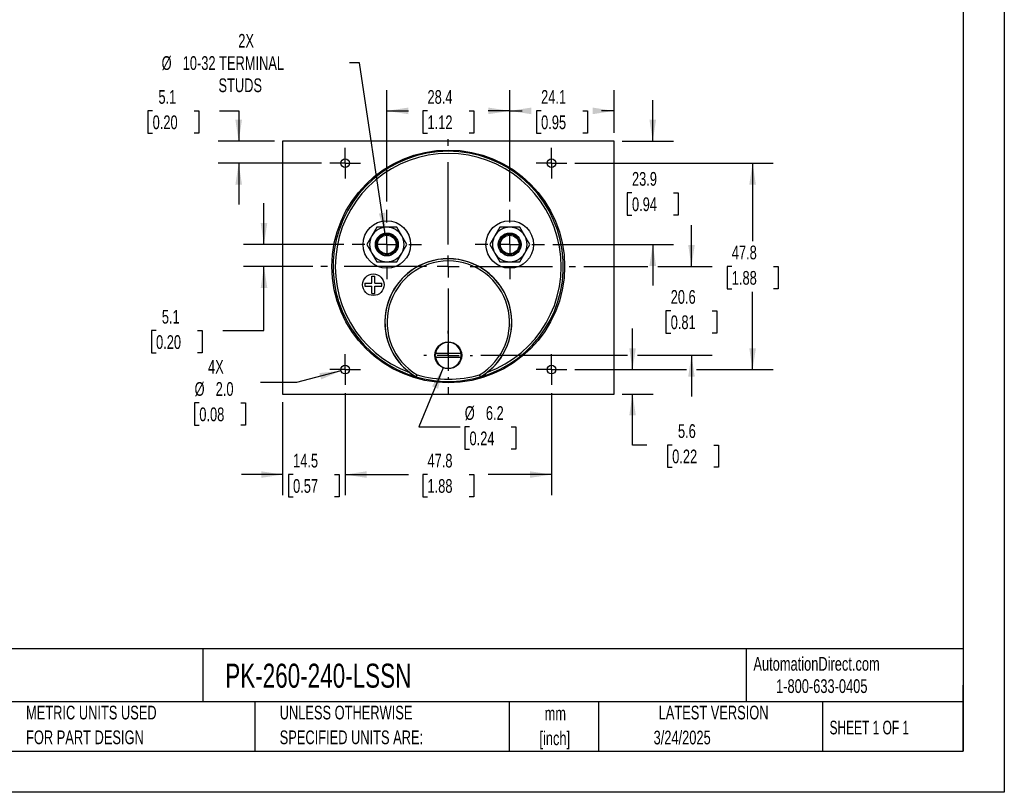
# Model space of a CAD drawing. Header units: millimetres. Extents: x 0 to 419, y 0 to 324.
# Tile 2 of 3: x 191 to 419, y 0 to 179. Entities that reach past the tile are written whole.
import ezdxf

# ---------------------------------------------------------------- set-up
doc = ezdxf.new("R2010")
doc.units = ezdxf.units.MM
doc.header["$LTSCALE"] = 1.5
doc.linetypes.add('CENTERX2', pattern=[20.32, 12.7, -2.54, 2.54, -2.54])
doc.layers.add('CENTER', color=40, linetype='CENTERX2')
doc.layers.add('DIMENSIONS', color=140, linetype='Continuous', lineweight=25)
doc.layers.add('TEXT', color=140, linetype='Continuous', lineweight=25)
doc.styles.add('SLDTEXTSTYLE0', font='TXT', dxfattribs={"width": 0.7})
doc.styles.add('SLDTEXTSTYLE1', font='TXT', dxfattribs={"width": 0.65})
doc.dimstyles.new('SLDDIMSTYLE0', dxfattribs={"dimtxt": 3.237012, "dimasz": 4.953, "dimexe": 0, "dimexo": 0.0625, "dimgap": 0.809253, "dimtad": 0, "dimtih": 1, "dimtoh": 1, "dimrnd": 1e-09, "dimzin": 12, "dimdsep": 46, "dimtxsty": 'SLDTEXTSTYLE0', "dimsah": 1, "dimcen": 0.09, "dimadec": 0, "dimazin": 3, "dimtfac": 1, "dimtofl": 0, "dimtmove": 0, "dimatfit": 3, "dimfxl": 0, "dimfrac": 2, "dimtolj": 1, "dimtzin": 12, "dimarcsym": 0})
doc.dimstyles.new('SLDDIMSTYLE1', dxfattribs={"dimtxt": 3.237012, "dimasz": 4.953, "dimexe": 0, "dimexo": 0.0625, "dimgap": 0.809253, "dimtad": 0, "dimtih": 1, "dimtoh": 1, "dimrnd": 1e-09, "dimzin": 12, "dimdsep": 46, "dimtxsty": 'SLDTEXTSTYLE0', "dimsah": 1, "dimcen": 0, "dimadec": 0, "dimazin": 3, "dimtfac": 1, "dimtofl": 0, "dimtmove": 0, "dimatfit": 3, "dimfxl": 0, "dimfrac": 2, "dimtolj": 1, "dimtzin": 12, "dimarcsym": 0})
doc.dimstyles.new('SLDDIMSTYLE2', dxfattribs={"dimtxt": 3.237012, "dimasz": 4.953, "dimexe": 0, "dimexo": 0.0625, "dimgap": 0.809253, "dimtad": 0, "dimtih": 1, "dimtoh": 1, "dimrnd": 1e-09, "dimzin": 12, "dimdsep": 46, "dimtxsty": 'SLDTEXTSTYLE0', "dimsah": 1, "dimcen": 0.09, "dimadec": 0, "dimazin": 3, "dimtfac": 1, "dimtmove": 0, "dimatfit": 0, "dimfxl": 0, "dimfrac": 2, "dimtolj": 1, "dimtzin": 12, "dimarcsym": 0})
doc.dimstyles.new('SLDDIMSTYLE5', dxfattribs={"dimtxt": 3.237012, "dimasz": 4.953, "dimexe": 0, "dimexo": 0.0625, "dimgap": 0.809253, "dimtad": 0, "dimtih": 1, "dimtoh": 1, "dimrnd": 1e-09, "dimzin": 4, "dimdsep": 46, "dimtxsty": 'SLDTEXTSTYLE0', "dimsah": 1, "dimcen": 0, "dimadec": 0, "dimazin": 1, "dimtfac": 1, "dimtofl": 0, "dimtmove": 0, "dimatfit": 3, "dimfxl": 0, "dimfrac": 2, "dimtolj": 1, "dimtzin": 12, "dimarcsym": 0})
doc.dimstyles.new('SLDDIMSTYLE6', dxfattribs={"dimtxt": 3.237012, "dimasz": 4.953, "dimexe": 0, "dimexo": 0.0625, "dimgap": 0.809253, "dimtad": 0, "dimtih": 1, "dimtoh": 1, "dimrnd": 1e-09, "dimzin": 12, "dimdsep": 46, "dimtxsty": 'SLDTEXTSTYLE0', "dimsah": 1, "dimcen": 0, "dimadec": 0, "dimazin": 3, "dimtfac": 1, "dimtofl": 0, "dimtmove": 0, "dimatfit": 3, "dimfxl": 0, "dimfrac": 2, "dimtolj": 1, "dimtzin": 12, "dimarcsym": 0})

# ---------------------------------------------------------------- blocks, each defined once
blk = doc.blocks.new('SW_NOTE_0_1')
at = {"layer": 'TEXT', "color": 0, "linetype": 'CENTERX2', "lineweight": 18, "char_height": 3.175, "attachment_point": 2, "style": 'SLDTEXTSTYLE0'}
for s, insert in [('mm', (4.27, 4.09)), ('[inch]', (4.14, -1.64))]:
    blk.add_mtext(s, dxfattribs=dict(at, insert=insert))
blk = doc.blocks.new('SW_NOTE_0_2')
at = {"layer": 'TEXT', "color": 0, "linetype": 'CENTERX2', "lineweight": 18, "char_height": 3.175, "attachment_point": 1, "style": 'SLDTEXTSTYLE0'}
for s, insert in [('UNLESS OTHERWISE', (0, 4.09)), ('SPECIFIED UNITS ARE:', (0, -1.64))]:
    blk.add_mtext(s, dxfattribs=dict(at, insert=insert))
blk = doc.blocks.new('SW_NOTE_0_6')
at = {"layer": 'TEXT', "color": 0, "linetype": 'CENTERX2', "lineweight": 18, "char_height": 3.175, "attachment_point": 1, "style": 'SLDTEXTSTYLE0'}
for s, insert in [('METRIC UNITS USED', (0, 4.09)), ('FOR PART DESIGN', (0, -1.64))]:
    blk.add_mtext(s, dxfattribs=dict(at, insert=insert))
blk = doc.blocks.new('_D_15')
at = {"layer": 'DIMENSIONS'}
for p, q in [((319.75, 145.55), (365.62, 145.55)), ((360.85, 145.55), (360.85, 127.55)), ((356.04, 121.68), (354.96, 121.68)), ((354.96, 121.68), (354.96, 116.53)), ((365.66, 121.68), (366.75, 121.68)), ((366.75, 121.68), (366.75, 116.53)), ((354.96, 116.53), (356.04, 116.53)), ((366.75, 116.53), (365.66, 116.53)), ((360.85, 97.8), (360.85, 115.81)), ((319.75, 97.8), (345.57, 97.8)), ((347.85, 97.8), (365.62, 97.8))]:
    blk.add_line(p, q, dxfattribs=at)
for points in [[(360.85, 145.55), (360.09, 140.6), (361.62, 140.6)], [(360.85, 97.8), (361.62, 102.75), (360.09, 102.75)]]:
    blk.add_solid(points, dxfattribs=at)
at = {"layer": 'DIMENSIONS', "char_height": 3.175, "attachment_point": 1, "style": 'SLDTEXTSTYLE0'}
for s, insert in [('47.8', (356.04, 126.49)), ('1.88', (356.04, 120.62))]:
    blk.add_mtext(s, dxfattribs=dict(at, insert=insert))
blk = doc.blocks.new('_D_16')
at = {"layer": 'DIMENSIONS'}
for p, q in [((266.56, 92.36), (266.56, 68.75)), ((314.31, 92.36), (314.31, 68.75)), ((266.56, 73.52), (281.24, 73.52)), ((285.62, 73.52), (284.53, 73.52)), ((284.53, 73.52), (284.53, 68.37)), ((295.24, 73.52), (296.33, 73.52)), ((296.33, 73.52), (296.33, 68.37)), ((314.31, 73.52), (299.63, 73.52)), ((284.53, 68.37), (285.62, 68.37)), ((296.33, 68.37), (295.24, 68.37))]:
    blk.add_line(p, q, dxfattribs=at)
for points in [[(266.56, 73.52), (271.51, 72.76), (271.51, 74.28)], [(314.31, 73.52), (309.35, 74.28), (309.35, 72.76)]]:
    blk.add_solid(points, dxfattribs=at)
at = {"layer": 'DIMENSIONS', "char_height": 3.175, "attachment_point": 1, "style": 'SLDTEXTSTYLE0'}
for s, insert in [('47.8', (285.62, 78.33)), ('1.88', (285.62, 72.47))]:
    blk.add_mtext(s, dxfattribs=dict(at, insert=insert))
blk = doc.blocks.new('_D_17')
at = {"layer": 'DIMENSIONS'}
for p, q in [((276.21, 136.7), (276.21, 162.43)), ((304.66, 136.7), (304.66, 162.43)), ((276.21, 157.66), (281.24, 157.66)), ((285.62, 157.66), (284.53, 157.66)), ((284.53, 157.66), (284.53, 152.52)), ((295.24, 157.66), (296.33, 157.66)), ((296.33, 157.66), (296.33, 152.52)), ((304.66, 157.66), (299.63, 157.66)), ((284.53, 152.52), (285.62, 152.52)), ((296.33, 152.52), (295.24, 152.52))]:
    blk.add_line(p, q, dxfattribs=at)
for points in [[(276.21, 157.66), (281.16, 156.9), (281.16, 158.43)], [(304.66, 157.66), (299.7, 158.43), (299.7, 156.9)]]:
    blk.add_solid(points, dxfattribs=at)
at = {"layer": 'DIMENSIONS', "char_height": 3.175, "attachment_point": 1, "style": 'SLDTEXTSTYLE0'}
for s, insert in [('28.4', (285.62, 162.48)), ('1.12', (285.62, 156.61))]:
    blk.add_mtext(s, dxfattribs=dict(at, insert=insert))
blk = doc.blocks.new('_D_18')
at = {"layer": 'DIMENSIONS'}
for p, q in [((266.56, 92.36), (266.56, 68.75)), ((252.08, 90.25), (252.08, 68.75)), ((252.08, 73.52), (242.56, 73.52)), ((254.51, 73.52), (253.42, 73.52)), ((253.42, 73.52), (253.42, 68.37)), ((264.13, 73.52), (265.21, 73.52)), ((265.21, 73.52), (265.21, 68.37)), ((266.56, 73.52), (276.08, 73.52)), ((253.42, 68.37), (254.51, 68.37)), ((265.21, 68.37), (264.13, 68.37))]:
    blk.add_line(p, q, dxfattribs=at)
for points in [[(252.08, 73.52), (247.13, 74.28), (247.13, 72.76)], [(266.56, 73.52), (271.51, 72.76), (271.51, 74.28)]]:
    blk.add_solid(points, dxfattribs=at)
at = {"layer": 'DIMENSIONS', "char_height": 3.175, "attachment_point": 1, "style": 'SLDTEXTSTYLE0'}
for s, insert in [('14.5', (254.51, 78.33)), ('0.57', (254.51, 72.47))]:
    blk.add_mtext(s, dxfattribs=dict(at, insert=insert))
blk = doc.blocks.new('_D_19')
at = {"layer": 'DIMENSIONS'}
for p, q in [((222.01, 157.66), (220.92, 157.66)), ((220.92, 157.66), (220.92, 152.52)), ((231.62, 157.66), (232.71, 157.66)), ((232.71, 157.66), (232.71, 152.52)), ((237.46, 157.66), (241.92, 157.66)), ((241.92, 157.66), (241.92, 150.65)), ((220.92, 152.52), (222.01, 152.52)), ((232.71, 152.52), (231.62, 152.52)), ((250.18, 150.65), (237.16, 150.65)), ((261.11, 145.55), (237.16, 145.55)), ((241.92, 145.55), (241.92, 136.03))]:
    blk.add_line(p, q, dxfattribs=at)
for points in [[(241.92, 150.65), (242.69, 155.61), (241.16, 155.61)], [(241.92, 145.55), (241.16, 140.6), (242.69, 140.6)]]:
    blk.add_solid(points, dxfattribs=at)
at = {"layer": 'DIMENSIONS', "char_height": 3.175, "attachment_point": 1, "style": 'SLDTEXTSTYLE0'}
for s, insert in [('5.1', (223.35, 162.48)), ('0.20', (222.01, 156.61))]:
    blk.add_mtext(s, dxfattribs=dict(at, insert=insert))
blk = doc.blocks.new('_D_20')
at = {"layer": 'DIMENSIONS'}
for p, q in [((337.75, 150.65), (337.75, 160.18)), ((330.69, 150.65), (342.51, 150.65)), ((332.94, 138.7), (331.85, 138.7)), ((331.85, 138.7), (331.85, 133.56)), ((342.55, 138.7), (343.64, 138.7)), ((343.64, 138.7), (343.64, 133.56)), ((331.85, 133.56), (332.94, 133.56)), ((343.64, 133.56), (342.55, 133.56)), ((314.6, 126.76), (342.51, 126.76)), ((337.75, 126.76), (337.75, 117.23))]:
    blk.add_line(p, q, dxfattribs=at)
for points in [[(337.75, 150.65), (338.51, 155.61), (336.98, 155.61)], [(337.75, 126.76), (336.98, 121.8), (338.51, 121.8)]]:
    blk.add_solid(points, dxfattribs=at)
at = {"layer": 'DIMENSIONS', "char_height": 3.175, "attachment_point": 1, "style": 'SLDTEXTSTYLE0'}
for s, insert in [('23.9', (332.94, 143.52)), ('0.94', (332.94, 137.65))]:
    blk.add_mtext(s, dxfattribs=dict(at, insert=insert))
blk = doc.blocks.new('_D_21')
at = {"layer": 'DIMENSIONS'}
for p, q in [((304.66, 136.7), (304.66, 162.43)), ((328.78, 152.56), (328.78, 162.43)), ((304.66, 157.66), (307.52, 157.66)), ((311.91, 157.66), (310.82, 157.66)), ((310.82, 157.66), (310.82, 152.52)), ((321.53, 157.66), (322.61, 157.66)), ((322.61, 157.66), (322.61, 152.52)), ((328.78, 157.66), (325.91, 157.66)), ((310.82, 152.52), (311.91, 152.52)), ((322.61, 152.52), (321.53, 152.52))]:
    blk.add_line(p, q, dxfattribs=at)
for points in [[(304.66, 157.66), (309.61, 156.9), (309.61, 158.43)], [(328.78, 157.66), (323.83, 158.43), (323.83, 156.9)]]:
    blk.add_solid(points, dxfattribs=at)
at = {"layer": 'DIMENSIONS', "char_height": 3.175, "attachment_point": 1, "style": 'SLDTEXTSTYLE0'}
for s, insert in [('24.1', (311.91, 162.48)), ('0.95', (311.91, 156.61))]:
    blk.add_mtext(s, dxfattribs=dict(at, insert=insert))
blk = doc.blocks.new('_D_22')
at = {"layer": 'DIMENSIONS'}
for p, q in [((333.07, 97.8), (333.07, 107.33)), ((319.75, 97.8), (337.83, 97.8)), ((330.69, 92.15), (337.83, 92.15)), ((333.07, 80.35), (333.07, 92.15)), ((336.4, 80.35), (333.07, 80.35)), ((342.24, 80.35), (341.15, 80.35)), ((341.15, 80.35), (341.15, 75.2)), ((351.86, 80.35), (352.94, 80.35)), ((352.94, 80.35), (352.94, 75.2)), ((341.15, 75.2), (342.24, 75.2)), ((352.94, 75.2), (351.86, 75.2))]:
    blk.add_line(p, q, dxfattribs=at)
for points in [[(333.07, 97.8), (333.83, 102.75), (332.31, 102.75)], [(333.07, 92.15), (332.31, 87.2), (333.83, 87.2)]]:
    blk.add_solid(points, dxfattribs=at)
at = {"layer": 'DIMENSIONS', "char_height": 3.175, "attachment_point": 1, "style": 'SLDTEXTSTYLE0'}
for s, insert in [('5.6', (343.58, 85.17)), ('0.22', (342.24, 79.3))]:
    blk.add_mtext(s, dxfattribs=dict(at, insert=insert))
blk = doc.blocks.new('_D_23')
at = {"layer": 'DIMENSIONS'}
for p, q in [((265.59, 97.54), (255.32, 94.79)), ((255.32, 94.79), (246.99, 94.79)), ((232.81, 90.09), (231.73, 90.09)), ((231.73, 90.09), (231.73, 84.94)), ((242.43, 90.09), (243.52, 90.09)), ((243.52, 90.09), (243.52, 84.94)), ((231.73, 84.94), (232.81, 84.94)), ((243.52, 84.94), (242.43, 84.94))]:
    blk.add_line(p, q, dxfattribs=at)
blk.add_solid([(265.59, 97.54), (260.61, 97), (261, 95.52)], dxfattribs=at)
at = {"layer": 'DIMENSIONS', "char_height": 3.175, "attachment_point": 1, "style": 'SLDTEXTSTYLE0'}
for s, insert in [('4X', (234.83, 100.05)), ('%%c', (231.72, 94.91)), ('2.0', (236.6, 94.91)), ('0.08', (232.81, 89.04))]:
    blk.add_mtext(s, dxfattribs=dict(at, insert=insert))
blk = doc.blocks.new('_D_24')
at = {"layer": 'DIMENSIONS'}
for p, q in [((247.78, 126.76), (247.78, 136.28)), ((266.26, 126.76), (243.02, 126.76)), ((259.06, 121.68), (243.02, 121.68)), ((247.78, 106.82), (247.78, 121.68)), ((222.8, 106.82), (221.71, 106.82)), ((221.71, 106.82), (221.71, 101.67)), ((232.42, 106.82), (233.5, 106.82)), ((233.5, 106.82), (233.5, 101.67)), ((238.25, 106.82), (247.78, 106.82)), ((221.71, 101.67), (222.8, 101.67)), ((233.5, 101.67), (232.42, 101.67))]:
    blk.add_line(p, q, dxfattribs=at)
for points in [[(247.78, 126.76), (248.54, 131.71), (247.02, 131.71)], [(247.78, 121.68), (247.02, 116.72), (248.54, 116.72)]]:
    blk.add_solid(points, dxfattribs=at)
at = {"layer": 'DIMENSIONS', "char_height": 3.175, "attachment_point": 1, "style": 'SLDTEXTSTYLE0'}
for s, insert in [('5.1', (224.14, 111.63)), ('0.20', (222.8, 105.76))]:
    blk.add_mtext(s, dxfattribs=dict(at, insert=insert))
blk = doc.blocks.new('_D_25')
at = {"layer": 'DIMENSIONS'}
for p, q in [((346.71, 121.68), (346.71, 131.2)), ((321.8, 121.68), (336.6, 121.68)), ((338.89, 121.68), (351.47, 121.68)), ((341.9, 111.39), (340.81, 111.39)), ((340.81, 111.39), (340.81, 106.25)), ((351.52, 111.39), (352.61, 111.39)), ((352.61, 111.39), (352.61, 106.25)), ((340.81, 106.25), (341.9, 106.25)), ((352.61, 106.25), (351.52, 106.25)), ((297.98, 101.11), (331.93, 101.11)), ((334.21, 101.11), (351.47, 101.11)), ((346.71, 101.11), (346.71, 91.58))]:
    blk.add_line(p, q, dxfattribs=at)
for points in [[(346.71, 121.68), (347.47, 126.63), (345.95, 126.63)], [(346.71, 101.11), (345.95, 96.15), (347.47, 96.15)]]:
    blk.add_solid(points, dxfattribs=at)
at = {"layer": 'DIMENSIONS', "char_height": 3.175, "attachment_point": 1, "style": 'SLDTEXTSTYLE0'}
for s, insert in [('20.6', (341.9, 116.21)), ('0.81', (341.9, 110.34))]:
    blk.add_mtext(s, dxfattribs=dict(at, insert=insert))
blk = doc.blocks.new('_D_26')
at = {"layer": 'DIMENSIONS'}
for p, q in [((289.26, 98.24), (283.64, 84.53)), ((283.64, 84.53), (293.17, 84.53)), ((295.34, 84.53), (294.25, 84.53)), ((294.25, 84.53), (294.25, 79.38)), ((304.96, 84.53), (306.05, 84.53)), ((306.05, 84.53), (306.05, 79.38)), ((294.25, 79.38), (295.34, 79.38)), ((306.05, 79.38), (304.96, 79.38))]:
    blk.add_line(p, q, dxfattribs=at)
blk.add_solid([(289.26, 98.24), (286.67, 93.94), (288.08, 93.37)], dxfattribs=at)
at = {"layer": 'DIMENSIONS', "char_height": 3.175, "attachment_point": 1, "style": 'SLDTEXTSTYLE0'}
for s, insert in [('%%c', (294.24, 89.34)), ('6.2', (299.13, 89.34)), ('0.24', (295.34, 83.47))]:
    blk.add_mtext(s, dxfattribs=dict(at, insert=insert))
blk = doc.blocks.new('_D_27')
at = {"layer": 'DIMENSIONS'}
for p, q in [((269.89, 168.8), (267.54, 168.8)), ((275.85, 129.13), (269.89, 168.8))]:
    blk.add_line(p, q, dxfattribs=at)
blk.add_solid([(275.85, 129.13), (275.87, 134.14), (274.36, 133.91)], dxfattribs=at)
at = {"layer": 'DIMENSIONS', "char_height": 3.175, "attachment_point": 1, "style": 'SLDTEXTSTYLE0'}
for s, insert in [('2X', (241.83, 175.47)), ('%%c', (224.09, 170.32)), ('10-32 TERMINAL', (228.97, 170.32)), ('STUDS', (237.25, 165.18))]:
    blk.add_mtext(s, dxfattribs=dict(at, insert=insert))
blk = doc.blocks.new('SW_CENTERMARKSYMBOL_1')
at = {"layer": 'CENTER', "color": 0}
for p, q in [((0, 5.08), (0, 8.04)), ((0, 0), (0, 2.54)), ((-5.08, 0), (-8.04, 0)), ((0, 0), (-2.54, 0)), ((0, 0), (0, -2.54)), ((0, 0), (2.54, 0)), ((5.08, 0), (8.04, 0)), ((0, -5.08), (0, -8.04))]:
    blk.add_line(p, q, dxfattribs=at)
blk = doc.blocks.new('SW_CENTERMARKSYMBOL_2')
at = {"layer": 'CENTER', "color": 0}
for p, q in [((0, 5.08), (0, 8.04)), ((0, 0), (0, 2.54)), ((-5.08, 0), (-8.04, 0)), ((0, 0), (-2.54, 0)), ((0, 0), (0, -2.54)), ((0, 0), (2.54, 0)), ((5.08, 0), (8.04, 0)), ((0, -5.08), (0, -8.04))]:
    blk.add_line(p, q, dxfattribs=at)
blk = doc.blocks.new('SW_CENTERMARKSYMBOL_3')
at = {"layer": 'CENTER', "color": 0}
for p, q in [((0, 5.08), (0, 5.64)), ((0, 0), (0, 2.54)), ((-5.08, 0), (-5.64, 0)), ((0, 0), (-2.54, 0)), ((0, 0), (0, -2.54)), ((0, 0), (2.54, 0)), ((5.08, 0), (5.64, 0)), ((0, -5.08), (0, -5.64))]:
    blk.add_line(p, q, dxfattribs=at)
blk = doc.blocks.new('SW_CENTERMARKSYMBOL_4')
at = {"layer": 'CENTER', "color": 0}
for p, q in [((0, 2.54), (0, 3.54)), ((0, 0), (0, 2.54)), ((-2.54, 0), (-3.54, 0)), ((0, 0), (-2.54, 0)), ((0, 0), (0, -2.54)), ((0, 0), (2.54, 0)), ((2.54, 0), (3.54, 0)), ((0, -2.54), (0, -3.54))]:
    blk.add_line(p, q, dxfattribs=at)
blk = doc.blocks.new('SW_CENTERMARKSYMBOL_5')
at = {"layer": 'CENTER', "color": 0}
for p, q in [((0, 2.54), (0, 3.54)), ((0, 0), (0, 2.54)), ((-2.54, 0), (-3.54, 0)), ((0, 0), (-2.54, 0)), ((0, 0), (0, -2.54)), ((0, 0), (2.54, 0)), ((2.54, 0), (3.54, 0)), ((0, -2.54), (0, -3.54))]:
    blk.add_line(p, q, dxfattribs=at)
blk = doc.blocks.new('SW_CENTERMARKSYMBOL_6')
at = {"layer": 'CENTER', "color": 0}
for p, q in [((0, 2.54), (0, 3.54)), ((0, 0), (0, 2.54)), ((-2.54, 0), (-3.54, 0)), ((0, 0), (-2.54, 0)), ((0, 0), (0, -2.54)), ((0, 0), (2.54, 0)), ((2.54, 0), (3.54, 0)), ((0, -2.54), (0, -3.54))]:
    blk.add_line(p, q, dxfattribs=at)
blk = doc.blocks.new('SW_CENTERMARKSYMBOL_7')
at = {"layer": 'CENTER', "color": 0}
for p, q in [((0, 2.54), (0, 3.54)), ((0, 0), (0, 2.54)), ((-2.54, 0), (-3.54, 0)), ((0, 0), (-2.54, 0)), ((0, 0), (0, -2.54)), ((0, 0), (2.54, 0)), ((2.54, 0), (3.54, 0)), ((0, -2.54), (0, -3.54))]:
    blk.add_line(p, q, dxfattribs=at)
blk = doc.blocks.new('SW_CENTERMARKSYMBOL_8')
at = {"layer": 'CENTER', "color": 0}
for p, q in [((0, 5.08), (0, 29.464)), ((0, 0), (0, 2.54)), ((-5.08, 0), (-29.464, 0)), ((0, 0), (-2.54, 0)), ((0, 0), (0, -2.54)), ((0, 0), (2.54, 0)), ((5.08, 0), (29.464, 0)), ((0, -5.08), (0, -29.464))]:
    blk.add_line(p, q, dxfattribs=at)

msp = doc.modelspace()

# ---------------------------------------------------------------- linework, layer by layer
at = {"color": 7, "linetype": 'Continuous'}
for p, q in [((419.104, 323.854), (419.104, 0.004)), ((419.104, 0.004), (0.004, 0.004))]:
    msp.add_line(p, q, dxfattribs=at)
for p, q in [((252.081, 150.652), (252.081, 92.152)), ((328.781, 150.652), (252.081, 150.652)), ((328.781, 92.152), (328.781, 150.652)), ((273.898, 130.756), (272.743, 128.756)), ((276.207, 130.756), (273.898, 130.756)), ((278.517, 130.756), (276.207, 130.756)), ((279.671, 128.756), (278.517, 130.756)), ((302.346, 130.756), (301.191, 128.756)), ((304.655, 130.756), (302.346, 130.756)), ((306.965, 130.756), (304.655, 130.756)), ((308.119, 128.756), (306.965, 130.756)), ((272.743, 128.756), (271.588, 126.756)), ((280.826, 126.756), (279.671, 128.756)), ((301.191, 128.756), (300.036, 126.756)), ((309.274, 126.756), (308.119, 128.756)), ((271.588, 126.756), (272.743, 124.756)), ((279.671, 124.756), (280.826, 126.756)), ((300.036, 126.756), (301.191, 124.756)), ((308.119, 124.756), (309.274, 126.756)), ((272.743, 124.756), (273.898, 122.756)), ((278.517, 122.756), (279.671, 124.756)), ((301.191, 124.756), (302.346, 122.756)), ((306.965, 122.756), (308.119, 124.756)), ((273.898, 122.756), (276.207, 122.756)), ((276.207, 122.756), (278.517, 122.756)), ((302.346, 122.756), (304.655, 122.756)), ((304.655, 122.756), (306.965, 122.756)), ((272.739, 117.789), (272.739, 119.439)), ((272.739, 119.439), (273.439, 119.439)), ((273.439, 117.789), (273.439, 119.439)), ((271.089, 117.789), (272.739, 117.789)), ((271.089, 117.789), (271.089, 117.089)), ((271.089, 117.089), (272.739, 117.089)), ((272.739, 115.439), (272.739, 117.089)), ((273.439, 117.789), (275.089, 117.789)), ((273.439, 117.089), (275.089, 117.089)), ((273.439, 115.439), (273.439, 117.089)), ((275.089, 117.089), (275.089, 117.789)), ((272.739, 115.439), (273.439, 115.439)), ((293.384, 100.58), (287.469, 100.633)), ((287.478, 101.633), (293.394, 101.579)), ((282.962, 96.149), (282.949, 96.117)), ((283.006, 96.092), (282.949, 96.117)), ((283.02, 96.124), (283.006, 96.092)), ((297.856, 96.092), (297.842, 96.124)), ((297.914, 96.117), (297.856, 96.092)), ((297.914, 96.117), (297.9, 96.149)), ((252.081, 92.152), (328.781, 92.152))]:
    msp.add_line(p, q)
for centre, radius in [((290.431, 121.676), 26.924), ((266.555, 145.552), 1), ((314.307, 145.552), 1), ((276.207, 126.756), 5.5), ((304.655, 126.756), 5.5), ((276.207, 126.756), 2.65), ((276.207, 126.756), 2.4), ((276.207, 126.756), 2.15), ((304.655, 126.756), 2.65), ((304.655, 126.756), 2.4), ((304.655, 126.756), 2.15), ((273.089, 117.439), 2.5), ((290.431, 101.106), 3.1), ((266.555, 97.8), 1), ((314.307, 97.8), 1)]:
    msp.add_circle(centre, radius)
for centre, radius, start, end in [((290.431, 121.676), 26.64, 286.18396, 253.81604), ((290.431, 121.676), 26.14, 290.03748, 249.96252), ((276.207, 126.756), 4, 90, 150), ((276.207, 126.756), 4, 30, 90), ((304.655, 126.756), 4, 90, 150), ((304.655, 126.756), 4, 30, 90), ((276.207, 126.756), 4, 150, 210), ((276.207, 126.756), 4, 330, 30), ((304.655, 126.756), 4, 150, 210), ((304.655, 126.756), 4, 330, 30), ((276.207, 126.756), 4, 210, 270), ((290.431, 108.775), 14.7, 307.53834, 232.46166), ((290.431, 108.775), 14.669, 300.60703, 239.39297), ((276.207, 126.756), 4, 270, 330), ((304.655, 126.756), 4, 210, 270), ((304.655, 126.756), 4, 270, 330), ((290.431, 108.775), 14.169, 300.73478, 239.26522), ((290.431, 101.106), 3, 9.07139, 169.88326), ((290.431, 101.106), 3, 169.88326, 189.07139), ((290.431, 101.106), 3, 189.07139, 349.88326), ((290.431, 101.106), 3, 349.88326, 9.07139), ((291.039, 109.618), 15.739, 232.57662, 239.0667), ((413.535, 29.924), 146.407, 152.91042, 153.10649), ((283.09, 96.364), 0.25, 239.39353, 253.82512), ((6.228, 196.065), 294.282, 340.14689, 340.24443), ((290.431, 121.676), 26.605, 253.82564, 286.17436), ((290.431, 121.675), 26.104, 253.8941, 286.1059), ((574.288, 195.941), 293.915, 199.75551, 199.85317), ((167.173, 29.846), 146.58, 26.89363, 27.08947), ((297.773, 96.364), 0.25, 286.17492, 300.60642), ((289.603, 109.942), 16.13, 301.01202, 307.34465)]:
    msp.add_arc(centre, radius, start, end)
at = {"layer": 'TEXT'}
for p, q in [((409.575, 314.325), (409.575, 9.525)), ((409.575, 33.189), (9.525, 33.189)), ((233.638, 33.189), (233.638, 20.955)), ((359.363, 33.189), (359.363, 20.955)), ((409.575, 9.525), (409.575, 24.765)), ((409.575, 20.955), (9.525, 20.955)), ((245.67, 20.955), (245.67, 9.525)), ((304.536, 20.955), (304.536, 9.525)), ((325.218, 20.955), (325.218, 9.525)), ((377.023, 20.955), (377.023, 9.525)), ((9.525, 9.525), (409.575, 9.525))]:
    msp.add_line(p, q, dxfattribs=at)

# ---------------------------------------------------------------- block references
at = {"layer": 'CENTER'}
for name, p in [('SW_CENTERMARKSYMBOL_8', (290.431, 121.676)), ('SW_CENTERMARKSYMBOL_5', (266.555, 145.552)), ('SW_CENTERMARKSYMBOL_7', (314.307, 145.552)), ('SW_CENTERMARKSYMBOL_1', (276.207, 126.756)), ('SW_CENTERMARKSYMBOL_2', (304.655, 126.756)), ('SW_CENTERMARKSYMBOL_3', (290.431, 101.106)), ('SW_CENTERMARKSYMBOL_6', (266.555, 97.8)), ('SW_CENTERMARKSYMBOL_4', (314.307, 97.8))]:
    msp.add_blockref(name, p, dxfattribs=at)
at = {"layer": 'TEXT', "linetype": 'CENTERX2', "lineweight": 18}
for name, p in [('SW_NOTE_0_6', (192.718, 15.953)), ('SW_NOTE_0_2', (251.412, 15.953)), ('SW_NOTE_0_1', (310.929, 15.729))]:
    msp.add_blockref(name, p, dxfattribs=at)

# ---------------------------------------------------------------- texts
for s, insert, char_height, attachment_point, style in [('PK-260-240-LSSN', (238.812, 29.764), 5.55625, 1, 'SLDTEXTSTYLE0'), ('AutomationDirect.com', (361.042, 31.315), 3.175, 1, 'SLDTEXTSTYLE0'), ('1-800-633-0405', (366.287, 26.156), 3.175, 1, 'SLDTEXTSTYLE0'), ('LATEST VERSION', (351.828, 20.046), 3.175, 2, 'SLDTEXTSTYLE0'), ('SHEET 1 OF 1', (378.662, 16.577), 3.175, 1, 'SLDTEXTSTYLE1'), ('3/24/2025', (344.552, 14.267), 3.175, 2, 'SLDTEXTSTYLE0')]:
    msp.add_mtext(s, dxfattribs=dict(at, insert=insert, char_height=char_height, attachment_point=attachment_point, style=style))

# ---------------------------------------------------------------- dimensions: what is measured, and where the dimension line sits
at = {"layer": 'DIMENSIONS'}
dim = msp.add_diameter_dim_2p(p1=(276.563, 124.383), p2=(275.851, 129.13), text='2X\\P%%c10-32 TERMINAL\\PSTUDS', dimstyle='SLDDIMSTYLE6', override={"dimpost": '<>'}, dxfattribs=at)
dim.commit()
dim.dimension.update_dxf_attribs({"geometry": '_D_27', "text_midpoint": (244.625, 168.803), "dimtype": 163})
for base, p1, p2, dimstyle, picture, middle in [((241.924, 150.652), (263.015, 145.552), (252.081, 150.652), 'SLDDIMSTYLE2', '_D_19', (241.924, 157.664)), ((337.745, 150.652), (312.695, 126.756), (328.781, 150.652), 'SLDDIMSTYLE2', '_D_20', (337.745, 138.704)), ((360.854, 97.8), (317.847, 145.552), (317.847, 97.8), 'SLDDIMSTYLE0', '_D_15', (360.854, 121.676)), ((247.778, 121.676), (268.167, 126.756), (260.967, 121.676), 'SLDDIMSTYLE2', '_D_24', (247.778, 106.816)), ((346.71, 121.676), (296.071, 101.106), (319.895, 121.676), 'SLDDIMSTYLE2', '_D_25', (346.71, 111.391)), ((333.069, 97.8), (328.781, 92.152), (317.847, 97.8), 'SLDDIMSTYLE2', '_D_22', (333.069, 80.348))]:
    dim = msp.add_linear_dim(base=base, p1=p1, p2=p2, angle=90, dimstyle=dimstyle, dxfattribs=at)
    dim.commit()
    dim.dimension.update_dxf_attribs({"geometry": picture, "text_midpoint": middle, "dimtype": 160})
for base, p1, p2, dimstyle, picture, middle in [((304.655, 157.664), (276.207, 134.796), (304.655, 134.796), 'SLDDIMSTYLE0', '_D_17', (290.431, 157.664)), ((328.781, 157.664), (304.655, 134.796), (328.781, 150.652), 'SLDDIMSTYLE0', '_D_21', (316.718, 157.664)), ((252.081, 73.517), (266.555, 94.26), (252.081, 92.152), 'SLDDIMSTYLE2', '_D_18', (259.318, 73.517)), ((314.307, 73.517), (266.555, 94.26), (314.307, 94.26), 'SLDDIMSTYLE0', '_D_16', (290.431, 73.517))]:
    dim = msp.add_linear_dim(base=base, p1=p1, p2=p2, dimstyle=dimstyle, dxfattribs=at)
    dim.commit()
    dim.dimension.update_dxf_attribs({"geometry": picture, "text_midpoint": middle, "dimtype": 160})
dim = msp.add_diameter_dim_2p(p1=(291.606, 103.975), p2=(289.256, 98.238), dimstyle='SLDDIMSTYLE1', dxfattribs=at)
dim.commit()
dim.dimension.update_dxf_attribs({"geometry": '_D_26', "text_midpoint": (300.149, 84.526), "dimtype": 163})
dim = msp.add_diameter_dim_2p(p1=(267.521, 98.059), p2=(265.589, 97.542), text='4X\\P<>', dimstyle='SLDDIMSTYLE5', dxfattribs=at)
dim.commit()
dim.dimension.update_dxf_attribs({"geometry": '_D_23', "text_midpoint": (237.622, 92.662), "dimtype": 163})

doc.saveas('drawing.dxf')
